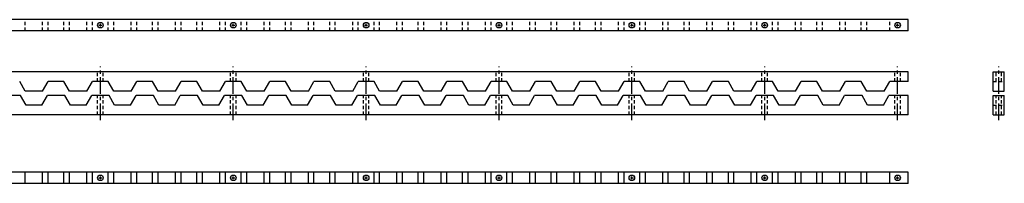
# Model space of a CAD drawing. Extents: x -131 to 163, y 4 to 88.
# Tile 6 of 6: x 118.08 to 162.54, y 31.61 to 39.02. Entities that reach past the tile are written whole.
import ezdxf

# ---------------------------------------------------------------- set-up
doc = ezdxf.new("R2010")
doc.units = 0
doc.header["$LTSCALE"] = 0.6
doc.header["$MEASUREMENT"] = 0
doc.linetypes.add('CENTER', pattern=[2, 1.25, -0.25, 0.25, -0.25])
doc.linetypes.add('HIDDEN', pattern=[0.375, 0.25, -0.125])
for name, color, linetype in [('BATTERY', 7, 'CONTINUOUS'), ('HULL_RAILS_BOT', 2, 'CONTINUOUS'), ('HULL_RAILS_TOP', 3, 'CONTINUOUS')]:
    doc.layers.add(name, color=color, linetype=linetype)

msp = doc.modelspace()

# ---------------------------------------------------------------- linework, layer by layer
at = {"layer": 'BATTERY', "color": 1, "linetype": 'CENTER'}
for p, q in [((121.72756, 34.47075), (121.72756, 36.90825)), ((127.72756, 34.47075), (127.72756, 36.90825)), ((133.72756, 34.47075), (133.72756, 36.90825)), ((139.72756, 34.47075), (139.72756, 36.90825)), ((145.72756, 34.47075), (145.72756, 36.90825)), ((151.72756, 34.47075), (151.72756, 36.90825)), ((157.72756, 34.47075), (157.72756, 36.90825)), ((162.29499, 34.47075), (162.29499, 36.90825))]:
    msp.add_line(p, q, dxfattribs=at)
at = {"layer": 'HULL_RAILS_BOT'}
for p, q in [((118.1193, 35.59575), (117.33581, 35.59575)), ((118.37189, 35.15825), (118.1193, 35.59575)), ((119.08322, 35.15825), (119.33581, 35.59575)), ((120.1193, 35.59575), (119.33581, 35.59575)), ((120.37189, 35.15825), (120.1193, 35.59575)), ((121.08322, 35.15825), (121.33581, 35.59575)), ((122.1193, 35.59575), (121.33581, 35.59575)), ((122.37189, 35.15825), (122.1193, 35.59575)), ((123.08322, 35.15825), (123.33581, 35.59575)), ((124.1193, 35.59575), (123.33581, 35.59575)), ((124.37189, 35.15825), (124.1193, 35.59575)), ((125.08322, 35.15825), (125.33581, 35.59575)), ((126.1193, 35.59575), (125.33581, 35.59575)), ((126.37189, 35.15825), (126.1193, 35.59575)), ((127.08322, 35.15825), (127.33581, 35.59575)), ((128.1193, 35.59575), (127.33581, 35.59575)), ((128.37189, 35.15825), (128.1193, 35.59575)), ((129.08322, 35.15825), (129.33581, 35.59575)), ((130.1193, 35.59575), (129.33581, 35.59575)), ((130.37189, 35.15825), (130.1193, 35.59575)), ((131.08322, 35.15825), (131.33581, 35.59575)), ((132.1193, 35.59575), (131.33581, 35.59575)), ((132.37189, 35.15825), (132.1193, 35.59575)), ((133.08322, 35.15825), (133.33581, 35.59575)), ((134.1193, 35.59575), (133.33581, 35.59575)), ((134.37189, 35.15825), (134.1193, 35.59575)), ((135.08322, 35.15825), (135.33581, 35.59575)), ((136.1193, 35.59575), (135.33581, 35.59575)), ((136.37189, 35.15825), (136.1193, 35.59575)), ((137.08322, 35.15825), (137.33581, 35.59575)), ((138.1193, 35.59575), (137.33581, 35.59575)), ((138.37189, 35.15825), (138.1193, 35.59575)), ((139.08322, 35.15825), (139.33581, 35.59575)), ((140.1193, 35.59575), (139.33581, 35.59575)), ((140.37189, 35.15825), (140.1193, 35.59575)), ((141.08322, 35.15825), (141.33581, 35.59575)), ((142.1193, 35.59575), (141.33581, 35.59575)), ((142.37189, 35.15825), (142.1193, 35.59575)), ((143.08322, 35.15825), (143.33581, 35.59575)), ((144.1193, 35.59575), (143.33581, 35.59575)), ((144.37189, 35.15825), (144.1193, 35.59575)), ((145.08322, 35.15825), (145.33581, 35.59575)), ((146.1193, 35.59575), (145.33581, 35.59575)), ((146.37189, 35.15825), (146.1193, 35.59575)), ((147.08322, 35.15825), (147.33581, 35.59575)), ((148.1193, 35.59575), (147.33581, 35.59575)), ((148.37189, 35.15825), (148.1193, 35.59575)), ((149.08322, 35.15825), (149.33581, 35.59575)), ((150.1193, 35.59575), (149.33581, 35.59575)), ((150.37189, 35.15825), (150.1193, 35.59575)), ((151.08322, 35.15825), (151.33581, 35.59575)), ((152.1193, 35.59575), (151.33581, 35.59575)), ((152.37189, 35.15825), (152.1193, 35.59575)), ((153.08322, 35.15825), (153.33581, 35.59575)), ((154.1193, 35.59575), (153.33581, 35.59575)), ((154.37189, 35.15825), (154.1193, 35.59575)), ((155.08322, 35.15825), (155.33581, 35.59575)), ((156.1193, 35.59575), (155.33581, 35.59575)), ((156.37189, 35.15825), (156.1193, 35.59575)), ((157.08322, 35.15825), (157.33581, 35.59575)), ((158.20822, 35.59575), (157.33581, 35.59575)), ((158.20822, 34.72075), (158.20822, 35.59575)), ((162.04499, 35.59575), (162.54499, 35.59575)), ((162.04499, 34.72075), (162.04499, 35.59575)), ((162.54499, 34.72075), (162.54499, 35.59575)), ((119.08322, 35.15825), (118.37189, 35.15825)), ((121.08322, 35.15825), (120.37189, 35.15825)), ((123.08322, 35.15825), (122.37189, 35.15825)), ((125.08322, 35.15825), (124.37189, 35.15825)), ((127.08322, 35.15825), (126.37189, 35.15825)), ((129.08322, 35.15825), (128.37189, 35.15825)), ((131.08322, 35.15825), (130.37189, 35.15825)), ((133.08322, 35.15825), (132.37189, 35.15825)), ((135.08322, 35.15825), (134.37189, 35.15825)), ((137.08322, 35.15825), (136.37189, 35.15825)), ((139.08322, 35.15825), (138.37189, 35.15825)), ((141.08322, 35.15825), (140.37189, 35.15825)), ((143.08322, 35.15825), (142.37189, 35.15825)), ((145.08322, 35.15825), (144.37189, 35.15825)), ((147.08322, 35.15825), (146.37189, 35.15825)), ((149.08322, 35.15825), (148.37189, 35.15825)), ((151.08322, 35.15825), (150.37189, 35.15825)), ((153.08322, 35.15825), (152.37189, 35.15825)), ((155.08322, 35.15825), (154.37189, 35.15825)), ((157.08322, 35.15825), (156.37189, 35.15825)), ((158.20822, 34.72075), (79.24689, 34.72075)), ((162.04499, 34.72075), (162.54499, 34.72075)), ((158.20822, 32.11253), (79.24689, 32.11253)), ((118.33581, 31.61253), (118.33581, 32.11253)), ((119.1193, 31.61253), (119.1193, 32.11253)), ((119.37189, 31.61253), (119.37189, 32.11253)), ((120.08322, 31.61253), (120.08322, 32.11253)), ((120.33581, 31.61253), (120.33581, 32.11253)), ((121.1193, 31.61253), (121.1193, 32.11253)), ((121.37189, 31.61253), (121.37189, 32.11253)), ((122.08322, 31.61253), (122.08322, 32.11253)), ((122.33581, 31.61253), (122.33581, 32.11253)), ((123.1193, 31.61253), (123.1193, 32.11253)), ((123.37189, 31.61253), (123.37189, 32.11253)), ((124.08322, 31.61253), (124.08322, 32.11253)), ((124.33581, 31.61253), (124.33581, 32.11253)), ((125.1193, 31.61253), (125.1193, 32.11253)), ((125.37189, 31.61253), (125.37189, 32.11253)), ((126.08322, 31.61253), (126.08322, 32.11253)), ((126.33581, 31.61253), (126.33581, 32.11253)), ((127.1193, 31.61253), (127.1193, 32.11253)), ((127.37189, 31.61253), (127.37189, 32.11253)), ((128.08322, 31.61253), (128.08322, 32.11253)), ((128.33581, 31.61253), (128.33581, 32.11253)), ((129.1193, 31.61253), (129.1193, 32.11253)), ((129.37189, 31.61253), (129.37189, 32.11253)), ((130.08322, 31.61253), (130.08322, 32.11253)), ((130.33581, 31.61253), (130.33581, 32.11253)), ((131.1193, 31.61253), (131.1193, 32.11253)), ((131.37189, 31.61253), (131.37189, 32.11253)), ((132.08322, 31.61253), (132.08322, 32.11253)), ((132.33581, 31.61253), (132.33581, 32.11253)), ((133.1193, 31.61253), (133.1193, 32.11253)), ((133.37189, 31.61253), (133.37189, 32.11253)), ((134.08322, 31.61253), (134.08322, 32.11253)), ((134.33581, 31.61253), (134.33581, 32.11253)), ((135.1193, 31.61253), (135.1193, 32.11253)), ((135.37189, 31.61253), (135.37189, 32.11253)), ((136.08322, 31.61253), (136.08322, 32.11253)), ((136.33581, 31.61253), (136.33581, 32.11253)), ((137.1193, 31.61253), (137.1193, 32.11253)), ((137.37189, 31.61253), (137.37189, 32.11253)), ((138.08322, 31.61253), (138.08322, 32.11253)), ((138.33581, 31.61253), (138.33581, 32.11253)), ((139.1193, 31.61253), (139.1193, 32.11253)), ((139.37189, 31.61253), (139.37189, 32.11253)), ((140.08322, 31.61253), (140.08322, 32.11253)), ((140.33581, 31.61253), (140.33581, 32.11253)), ((141.1193, 31.61253), (141.1193, 32.11253)), ((141.37189, 31.61253), (141.37189, 32.11253)), ((142.08322, 31.61253), (142.08322, 32.11253)), ((142.33581, 31.61253), (142.33581, 32.11253)), ((143.1193, 31.61253), (143.1193, 32.11253)), ((143.37189, 31.61253), (143.37189, 32.11253)), ((144.08322, 31.61253), (144.08322, 32.11253)), ((144.33581, 31.61253), (144.33581, 32.11253)), ((145.1193, 31.61253), (145.1193, 32.11253)), ((145.37189, 31.61253), (145.37189, 32.11253)), ((146.08322, 31.61253), (146.08322, 32.11253)), ((146.33581, 31.61253), (146.33581, 32.11253)), ((147.1193, 31.61253), (147.1193, 32.11253)), ((147.37189, 31.61253), (147.37189, 32.11253)), ((148.08322, 31.61253), (148.08322, 32.11253)), ((148.33581, 31.61253), (148.33581, 32.11253)), ((149.1193, 31.61253), (149.1193, 32.11253)), ((149.37189, 31.61253), (149.37189, 32.11253)), ((150.08322, 31.61253), (150.08322, 32.11253)), ((150.33581, 31.61253), (150.33581, 32.11253)), ((151.1193, 31.61253), (151.1193, 32.11253)), ((151.37189, 31.61253), (151.37189, 32.11253)), ((152.08322, 31.61253), (152.08322, 32.11253)), ((152.33581, 31.61253), (152.33581, 32.11253)), ((153.1193, 31.61253), (153.1193, 32.11253)), ((153.37189, 31.61253), (153.37189, 32.11253)), ((154.08322, 31.61253), (154.08322, 32.11253)), ((154.33581, 31.61253), (154.33581, 32.11253)), ((155.1193, 31.61253), (155.1193, 32.11253)), ((155.37189, 31.61253), (155.37189, 32.11253)), ((156.08322, 31.61253), (156.08322, 32.11253)), ((156.33581, 31.61253), (156.33581, 32.11253)), ((157.37189, 31.61253), (157.37189, 32.11253)), ((158.20822, 31.61253), (158.20822, 32.11253)), ((158.20822, 31.61253), (79.24689, 31.61253))]:
    msp.add_line(p, q, dxfattribs=at)
at = {"layer": 'HULL_RAILS_BOT', "linetype": 'HIDDEN'}
for p, q in [((121.60256, 34.72075), (121.60256, 35.59575)), ((121.85256, 34.72075), (121.85256, 35.59575)), ((127.60256, 34.72075), (127.60256, 35.59575)), ((127.85256, 34.72075), (127.85256, 35.59575)), ((133.60256, 34.72075), (133.60256, 35.59575)), ((133.85256, 34.72075), (133.85256, 35.59575)), ((139.60256, 34.72075), (139.60256, 35.59575)), ((139.85256, 34.72075), (139.85256, 35.59575)), ((145.60256, 34.72075), (145.60256, 35.59575)), ((145.85256, 34.72075), (145.85256, 35.59575)), ((151.60256, 34.72075), (151.60256, 35.59575)), ((151.85256, 34.72075), (151.85256, 35.59575)), ((157.60256, 34.72075), (157.60256, 35.59575)), ((157.85256, 34.72075), (157.85256, 35.59575)), ((162.16999, 34.72075), (162.16999, 35.59575)), ((162.41999, 34.72075), (162.41999, 35.59575)), ((162.04499, 35.15825), (162.54499, 35.15825))]:
    msp.add_line(p, q, dxfattribs=at)
at = {"layer": 'HULL_RAILS_BOT', "color": 1}
for p, q in [((121.66006, 31.86253), (121.79506, 31.86253)), ((121.72756, 31.79503), (121.72756, 31.93003)), ((127.66006, 31.86253), (127.79506, 31.86253)), ((127.72756, 31.79503), (127.72756, 31.93003)), ((133.66006, 31.86253), (133.79506, 31.86253)), ((133.72756, 31.79503), (133.72756, 31.93003)), ((139.66006, 31.86253), (139.79506, 31.86253)), ((139.72756, 31.79503), (139.72756, 31.93003)), ((145.66006, 31.86253), (145.79506, 31.86253)), ((145.72756, 31.79503), (145.72756, 31.93003)), ((151.66006, 31.86253), (151.79506, 31.86253)), ((151.72756, 31.79503), (151.72756, 31.93003)), ((157.66006, 31.86253), (157.79506, 31.86253)), ((157.72756, 31.79503), (157.72756, 31.93003))]:
    msp.add_line(p, q, dxfattribs=at)
at = {"layer": 'HULL_RAILS_BOT'}
for centre in [(121.72756, 31.86253), (127.72756, 31.86253), (133.72756, 31.86253), (139.72756, 31.86253), (145.72756, 31.86253), (151.72756, 31.86253), (157.72756, 31.86253)]:
    msp.add_circle(centre, 0.125, dxfattribs=at)
at = {"layer": 'HULL_RAILS_TOP'}
for p, q in [((158.20822, 39.02146), (79.24689, 39.02146)), ((158.20822, 38.52146), (158.20822, 39.02146)), ((158.20822, 38.52146), (79.24689, 38.52146)), ((158.20822, 36.65825), (79.24689, 36.65825)), ((158.20822, 36.22075), (158.20822, 36.65825)), ((162.04499, 36.65825), (162.54499, 36.65825)), ((162.04499, 35.78325), (162.04499, 36.65825)), ((162.54499, 35.78325), (162.54499, 36.65825)), ((118.33581, 35.78325), (118.08322, 36.22075)), ((119.1193, 35.78325), (119.37189, 36.22075)), ((120.08322, 36.22075), (119.37189, 36.22075)), ((120.33581, 35.78325), (120.08322, 36.22075)), ((121.1193, 35.78325), (121.37189, 36.22075)), ((122.08322, 36.22075), (121.37189, 36.22075)), ((122.33581, 35.78325), (122.08322, 36.22075)), ((123.1193, 35.78325), (123.37189, 36.22075)), ((124.08322, 36.22075), (123.37189, 36.22075)), ((124.33581, 35.78325), (124.08322, 36.22075)), ((125.1193, 35.78325), (125.37189, 36.22075)), ((126.08322, 36.22075), (125.37189, 36.22075)), ((126.33581, 35.78325), (126.08322, 36.22075)), ((127.1193, 35.78325), (127.37189, 36.22075)), ((128.08322, 36.22075), (127.37189, 36.22075)), ((128.33581, 35.78325), (128.08322, 36.22075)), ((129.1193, 35.78325), (129.37189, 36.22075)), ((130.08322, 36.22075), (129.37189, 36.22075)), ((130.33581, 35.78325), (130.08322, 36.22075)), ((131.1193, 35.78325), (131.37189, 36.22075)), ((132.08322, 36.22075), (131.37189, 36.22075)), ((132.33581, 35.78325), (132.08322, 36.22075)), ((133.1193, 35.78325), (133.37189, 36.22075)), ((134.08322, 36.22075), (133.37189, 36.22075)), ((134.33581, 35.78325), (134.08322, 36.22075)), ((135.1193, 35.78325), (135.37189, 36.22075)), ((136.08322, 36.22075), (135.37189, 36.22075)), ((136.33581, 35.78325), (136.08322, 36.22075)), ((137.1193, 35.78325), (137.37189, 36.22075)), ((138.08322, 36.22075), (137.37189, 36.22075)), ((138.33581, 35.78325), (138.08322, 36.22075)), ((139.1193, 35.78325), (139.37189, 36.22075)), ((140.08322, 36.22075), (139.37189, 36.22075)), ((140.33581, 35.78325), (140.08322, 36.22075)), ((141.1193, 35.78325), (141.37189, 36.22075)), ((142.08322, 36.22075), (141.37189, 36.22075)), ((142.33581, 35.78325), (142.08322, 36.22075)), ((143.1193, 35.78325), (143.37189, 36.22075)), ((144.08322, 36.22075), (143.37189, 36.22075)), ((144.33581, 35.78325), (144.08322, 36.22075)), ((145.1193, 35.78325), (145.37189, 36.22075)), ((146.08322, 36.22075), (145.37189, 36.22075)), ((146.33581, 35.78325), (146.08322, 36.22075)), ((147.1193, 35.78325), (147.37189, 36.22075)), ((148.08322, 36.22075), (147.37189, 36.22075)), ((148.33581, 35.78325), (148.08322, 36.22075)), ((149.1193, 35.78325), (149.37189, 36.22075)), ((150.08322, 36.22075), (149.37189, 36.22075)), ((150.33581, 35.78325), (150.08322, 36.22075)), ((151.1193, 35.78325), (151.37189, 36.22075)), ((152.08322, 36.22075), (151.37189, 36.22075)), ((152.33581, 35.78325), (152.08322, 36.22075)), ((153.1193, 35.78325), (153.37189, 36.22075)), ((154.08322, 36.22075), (153.37189, 36.22075)), ((154.33581, 35.78325), (154.08322, 36.22075)), ((155.1193, 35.78325), (155.37189, 36.22075)), ((156.08322, 36.22075), (155.37189, 36.22075)), ((156.33581, 35.78325), (156.08322, 36.22075)), ((157.1193, 35.78325), (157.37189, 36.22075)), ((158.20822, 36.22075), (157.37189, 36.22075)), ((119.1193, 35.78325), (118.33581, 35.78325)), ((121.1193, 35.78325), (120.33581, 35.78325)), ((123.1193, 35.78325), (122.33581, 35.78325)), ((125.1193, 35.78325), (124.33581, 35.78325)), ((127.1193, 35.78325), (126.33581, 35.78325)), ((129.1193, 35.78325), (128.33581, 35.78325)), ((131.1193, 35.78325), (130.33581, 35.78325)), ((133.1193, 35.78325), (132.33581, 35.78325)), ((135.1193, 35.78325), (134.33581, 35.78325)), ((137.1193, 35.78325), (136.33581, 35.78325)), ((139.1193, 35.78325), (138.33581, 35.78325)), ((141.1193, 35.78325), (140.33581, 35.78325)), ((143.1193, 35.78325), (142.33581, 35.78325)), ((145.1193, 35.78325), (144.33581, 35.78325)), ((147.1193, 35.78325), (146.33581, 35.78325)), ((149.1193, 35.78325), (148.33581, 35.78325)), ((151.1193, 35.78325), (150.33581, 35.78325)), ((153.1193, 35.78325), (152.33581, 35.78325)), ((155.1193, 35.78325), (154.33581, 35.78325)), ((157.1193, 35.78325), (156.33581, 35.78325)), ((162.04499, 35.78325), (162.54499, 35.78325))]:
    msp.add_line(p, q, dxfattribs=at)
at = {"layer": 'HULL_RAILS_TOP', "linetype": 'HIDDEN'}
for p, q in [((118.33581, 38.52146), (118.33581, 39.02146)), ((119.1193, 38.52146), (119.1193, 39.02146)), ((119.37189, 38.52146), (119.37189, 39.02146)), ((120.08322, 38.52146), (120.08322, 39.02146)), ((120.33581, 38.52146), (120.33581, 39.02146)), ((121.1193, 38.52146), (121.1193, 39.02146)), ((121.37189, 38.52146), (121.37189, 39.02146)), ((122.08322, 38.52146), (122.08322, 39.02146)), ((122.33581, 38.52146), (122.33581, 39.02146)), ((123.1193, 38.52146), (123.1193, 39.02146)), ((123.37189, 38.52146), (123.37189, 39.02146)), ((124.08322, 38.52146), (124.08322, 39.02146)), ((124.33581, 38.52146), (124.33581, 39.02146)), ((125.1193, 38.52146), (125.1193, 39.02146)), ((125.37189, 38.52146), (125.37189, 39.02146)), ((126.08322, 38.52146), (126.08322, 39.02146)), ((126.33581, 38.52146), (126.33581, 39.02146)), ((127.1193, 38.52146), (127.1193, 39.02146)), ((127.37189, 38.52146), (127.37189, 39.02146)), ((128.08322, 38.52146), (128.08322, 39.02146)), ((128.33581, 38.52146), (128.33581, 39.02146)), ((129.1193, 38.52146), (129.1193, 39.02146)), ((129.37189, 38.52146), (129.37189, 39.02146)), ((130.08322, 38.52146), (130.08322, 39.02146)), ((130.33581, 38.52146), (130.33581, 39.02146)), ((131.1193, 38.52146), (131.1193, 39.02146)), ((131.37189, 38.52146), (131.37189, 39.02146)), ((132.08322, 38.52146), (132.08322, 39.02146)), ((132.33581, 38.52146), (132.33581, 39.02146)), ((133.1193, 38.52146), (133.1193, 39.02146)), ((133.37189, 38.52146), (133.37189, 39.02146)), ((134.08322, 38.52146), (134.08322, 39.02146)), ((134.33581, 38.52146), (134.33581, 39.02146)), ((135.1193, 38.52146), (135.1193, 39.02146)), ((135.37189, 38.52146), (135.37189, 39.02146)), ((136.08322, 38.52146), (136.08322, 39.02146)), ((136.33581, 38.52146), (136.33581, 39.02146)), ((137.1193, 38.52146), (137.1193, 39.02146)), ((137.37189, 38.52146), (137.37189, 39.02146)), ((138.08322, 38.52146), (138.08322, 39.02146)), ((138.33581, 38.52146), (138.33581, 39.02146)), ((139.1193, 38.52146), (139.1193, 39.02146)), ((139.37189, 38.52146), (139.37189, 39.02146)), ((140.08322, 38.52146), (140.08322, 39.02146)), ((140.33581, 38.52146), (140.33581, 39.02146)), ((141.1193, 38.52146), (141.1193, 39.02146)), ((141.37189, 38.52146), (141.37189, 39.02146)), ((142.08322, 38.52146), (142.08322, 39.02146)), ((142.33581, 38.52146), (142.33581, 39.02146)), ((143.1193, 38.52146), (143.1193, 39.02146)), ((143.37189, 38.52146), (143.37189, 39.02146)), ((144.08322, 38.52146), (144.08322, 39.02146)), ((144.33581, 38.52146), (144.33581, 39.02146)), ((145.1193, 38.52146), (145.1193, 39.02146)), ((145.37189, 38.52146), (145.37189, 39.02146)), ((146.08322, 38.52146), (146.08322, 39.02146)), ((146.33581, 38.52146), (146.33581, 39.02146)), ((147.1193, 38.52146), (147.1193, 39.02146)), ((147.37189, 38.52146), (147.37189, 39.02146)), ((148.08322, 38.52146), (148.08322, 39.02146)), ((148.33581, 38.52146), (148.33581, 39.02146)), ((149.1193, 38.52146), (149.1193, 39.02146)), ((149.37189, 38.52146), (149.37189, 39.02146)), ((150.08322, 38.52146), (150.08322, 39.02146)), ((150.33581, 38.52146), (150.33581, 39.02146)), ((151.1193, 38.52146), (151.1193, 39.02146)), ((151.37189, 38.52146), (151.37189, 39.02146)), ((152.08322, 38.52146), (152.08322, 39.02146)), ((152.33581, 38.52146), (152.33581, 39.02146)), ((153.1193, 38.52146), (153.1193, 39.02146)), ((153.37189, 38.52146), (153.37189, 39.02146)), ((154.08322, 38.52146), (154.08322, 39.02146)), ((154.33581, 38.52146), (154.33581, 39.02146)), ((155.1193, 38.52146), (155.1193, 39.02146)), ((155.37189, 38.52146), (155.37189, 39.02146)), ((156.08322, 38.52146), (156.08322, 39.02146)), ((156.33581, 38.52146), (156.33581, 39.02146)), ((157.37189, 38.52146), (157.37189, 39.02146)), ((121.60256, 36.22075), (121.60256, 36.65825)), ((121.85256, 36.22075), (121.85256, 36.65825)), ((127.60256, 36.22075), (127.60256, 36.65825)), ((127.85256, 36.22075), (127.85256, 36.65825)), ((133.60256, 36.22075), (133.60256, 36.65825)), ((133.85256, 36.22075), (133.85256, 36.65825)), ((139.60256, 36.22075), (139.60256, 36.65825)), ((139.85256, 36.22075), (139.85256, 36.65825)), ((145.60256, 36.22075), (145.60256, 36.65825)), ((145.85256, 36.22075), (145.85256, 36.65825)), ((151.60256, 36.22075), (151.60256, 36.65825)), ((151.85256, 36.22075), (151.85256, 36.65825)), ((157.60256, 36.22075), (157.60256, 36.65825)), ((157.85256, 36.22075), (157.85256, 36.65825)), ((162.16999, 36.22075), (162.16999, 36.65825)), ((162.41999, 36.22075), (162.41999, 36.65825)), ((162.04499, 36.22075), (162.54499, 36.22075))]:
    msp.add_line(p, q, dxfattribs=at)
at = {"layer": 'HULL_RAILS_TOP', "color": 1}
for p, q in [((121.66006, 38.77146), (121.79506, 38.77146)), ((121.72756, 38.70396), (121.72756, 38.83896)), ((127.66006, 38.77146), (127.79506, 38.77146)), ((127.72756, 38.70396), (127.72756, 38.83896)), ((133.66006, 38.77146), (133.79506, 38.77146)), ((133.72756, 38.70396), (133.72756, 38.83896)), ((139.66006, 38.77146), (139.79506, 38.77146)), ((139.72756, 38.70396), (139.72756, 38.83896)), ((145.66006, 38.77146), (145.79506, 38.77146)), ((145.72756, 38.70396), (145.72756, 38.83896)), ((151.66006, 38.77146), (151.79506, 38.77146)), ((151.72756, 38.70396), (151.72756, 38.83896)), ((157.66006, 38.77146), (157.79506, 38.77146)), ((157.72756, 38.70396), (157.72756, 38.83896))]:
    msp.add_line(p, q, dxfattribs=at)
at = {"layer": 'HULL_RAILS_TOP'}
for centre in [(121.72756, 38.77146), (127.72756, 38.77146), (133.72756, 38.77146), (139.72756, 38.77146), (145.72756, 38.77146), (151.72756, 38.77146), (157.72756, 38.77146)]:
    msp.add_circle(centre, 0.125, dxfattribs=at)

doc.saveas('drawing.dxf')
